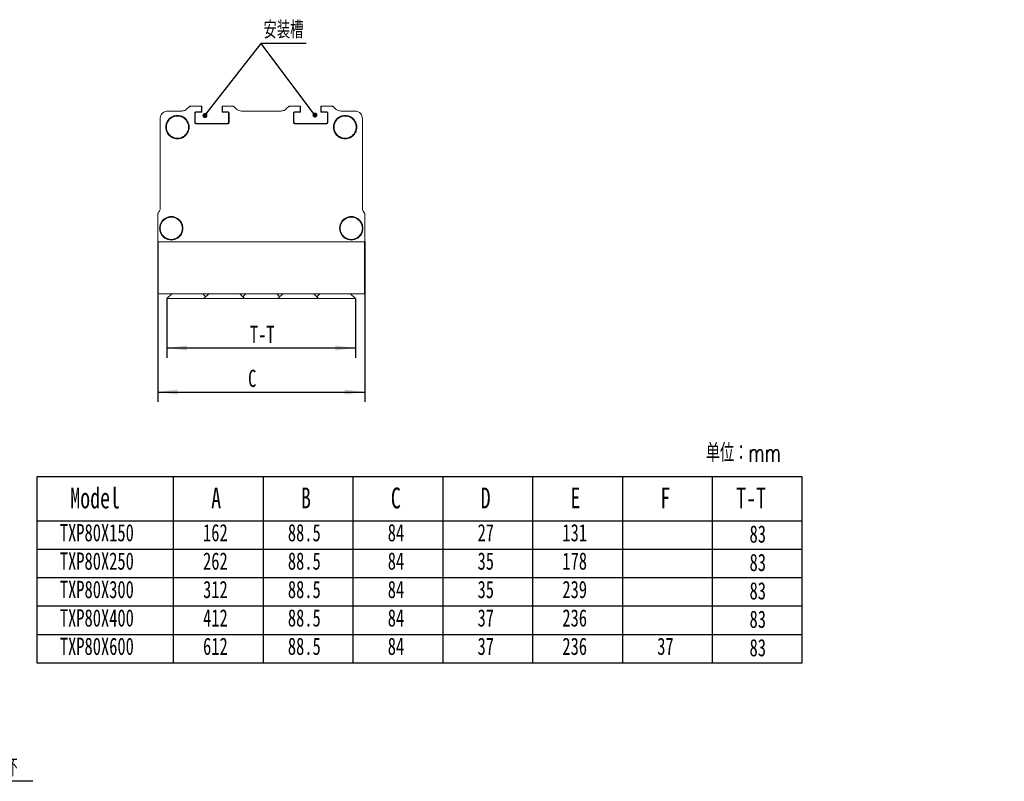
# Model space of a CAD drawing. Header units: millimetres. Extents: x 71 to 421, y 118 to 273.
# Tile 2 of 2: x 221 to 421, y 118 to 273. Entities that reach past the tile are written whole.
import ezdxf

# ---------------------------------------------------------------- set-up
doc = ezdxf.new("R2010")
doc.units = ezdxf.units.MM
doc.layers.add('10', color=7, linetype='Continuous')
doc.styles.add('SLDTEXTSTYLE0', font='TXT', dxfattribs={"width": 0.7, "bigfont": 'bigfont'})
doc.styles.add('SLDTEXTSTYLE1', font='TXT', dxfattribs={"width": 0.7})
doc.dimstyles.new('SLDDIMSTYLE0', dxfattribs={"dimtxt": 3.5, "dimasz": 4.08, "dimexe": 0, "dimexo": 0.0625, "dimgap": 0.875, "dimtad": 2, "dimlfac": 2, "dimrnd": 1e-09, "dimzin": 12, "dimdsep": 46, "dimtxsty": 'SLDTEXTSTYLE1', "dimsah": 1, "dimcen": 0.09, "dimadec": 0, "dimazin": 3, "dimtfac": 1, "dimtofl": 0, "dimtmove": 0, "dimatfit": 3, "dimfxl": 0, "dimfrac": 2, "dimtolj": 1, "dimtzin": 12, "dimarcsym": 0})
doc.dimstyles.new('SLDDIMSTYLE1', dxfattribs={"dimtxt": 0.18, "dimasz": 1.016, "dimexe": 0, "dimexo": 0.0625, "dimgap": 0, "dimtad": 0, "dimtih": 1, "dimtoh": 1, "dimdec": 0, "dimrnd": 1e-09, "dimzin": 0, "dimdsep": 46, "dimtxsty": 'Standard', "dimblk1": 'DOT', "dimblk2": 'DOT', "dimsah": 1, "dimcen": 0.09, "dimadec": 0, "dimazin": 0, "dimtfac": 1.016, "dimtdec": 0, "dimtofl": 0, "dimtmove": 0, "dimatfit": 3, "dimldrblk": 'DOT', "dimfxl": 0, "dimfrac": 2, "dimtolj": 1, "dimtzin": 0, "dimarcsym": 0})

# ---------------------------------------------------------------- blocks, each defined once
blk = doc.blocks.new('SW_TABLEANNOTATION_0')
at = {"layer": '10', "color": 0}
for p, q in [((0, 0), (0, -37.7)), ((155.13, 0), (0, 0)), ((27.63, 0), (27.63, -37.7)), ((45.85, 0), (45.85, -37.7)), ((64.06, 0), (64.06, -37.7)), ((82.27, 0), (82.27, -37.7)), ((100.49, 0), (100.49, -37.7)), ((118.7, 0), (118.7, -37.7)), ((136.92, 0), (136.92, -37.7)), ((155.13, -37.7), (155.13, 0)), ((0, -8.92), (155.13, -8.92)), ((0, -14.68), (155.13, -14.68)), ((0, -20.43), (155.13, -20.43)), ((0, -26.19), (155.13, -26.19)), ((0, -31.95), (155.13, -31.95)), ((0, -37.7), (155.13, -37.7))]:
    blk.add_line(p, q, dxfattribs=at)
at = {"layer": '10', "color": 0, "attachment_point": 1, "style": 'SLDTEXTSTYLE1'}
for s, insert, char_height in [('Model', (6.76, -2.18), 4.233), ('A', (35.33, -2.18), 4.23), ('B', (53.54, -2.18), 4.23), ('C', (71.76, -2.18), 4.23), ('D', (89.97, -2.18), 4.23), ('E', (108.18, -2.18), 4.23), ('F', (126.4, -2.18), 4.23), ('T-T', (141.79, -2.18), 4.233), ('TXP80X150', (4.65, -9.58), 3.5), ('162', (33.68, -9.58), 3.5), ('88.5', (50.88, -9.58), 3.5), ('84', (71.13, -9.58), 3.5), ('27', (89.34, -9.58), 3.5), ('131', (106.54, -9.58), 3.5), ('83', (144.49, -9.85), 3.5), ('TXP80X250', (4.65, -15.33), 3.5), ('262', (33.68, -15.33), 3.5), ('88.5', (50.88, -15.33), 3.5), ('84', (71.13, -15.33), 3.5), ('35', (89.34, -15.33), 3.5), ('178', (106.54, -15.33), 3.5), ('83', (144.49, -15.61), 3.5), ('TXP80X300', (4.65, -21.09), 3.5), ('312', (33.68, -21.09), 3.5), ('88.5', (50.88, -21.09), 3.5), ('84', (71.13, -21.09), 3.5), ('35', (89.34, -21.09), 3.5), ('239', (106.54, -21.09), 3.5), ('83', (144.49, -21.36), 3.5), ('TXP80X400', (4.65, -26.85), 3.5), ('412', (33.68, -26.85), 3.5), ('88.5', (50.88, -26.85), 3.5), ('84', (71.13, -26.85), 3.5), ('37', (89.34, -26.85), 3.5), ('236', (106.54, -26.85), 3.5), ('83', (144.49, -27.12), 3.5), ('TXP80X600', (4.65, -32.6), 3.5), ('612', (33.68, -32.6), 3.5), ('88.5', (50.88, -32.6), 3.5), ('84', (71.13, -32.6), 3.5), ('37', (89.34, -32.6), 3.5), ('236', (106.54, -32.6), 3.5), ('37', (125.77, -32.6), 3.5), ('83', (144.49, -32.88), 3.5)]:
    blk.add_mtext(s, dxfattribs=dict(at, insert=insert, char_height=char_height))
blk = doc.blocks.new('_D_1')
at = {"layer": '10'}
for p, q in [((249.24, 227.59), (249.24, 195.07)), ((291.24, 227.59), (291.24, 195.07)), ((249.24, 197.07), (291.24, 197.07))]:
    blk.add_line(p, q, dxfattribs=at)
for points in [[(249.24, 197.07), (253.32, 196.57), (253.32, 197.58)], [(291.24, 197.07), (287.16, 197.58), (287.16, 196.57)]]:
    blk.add_solid(points, dxfattribs=at)
at = {"layer": '10', "insert": (267.57, 201.59), "char_height": 3.5, "attachment_point": 1, "style": 'SLDTEXTSTYLE1'}
blk.add_mtext('C', dxfattribs=at)
blk = doc.blocks.new('_D_2')
at = {"layer": '10'}
for p, q in [((251.12, 215.99), (251.12, 203.99)), ((289.37, 215.99), (289.37, 203.99)), ((251.12, 205.99), (289.37, 205.99))]:
    blk.add_line(p, q, dxfattribs=at)
for points in [[(251.12, 205.99), (255.2, 205.49), (255.2, 206.5)], [(289.37, 205.99), (285.29, 206.5), (285.29, 205.49)]]:
    blk.add_solid(points, dxfattribs=at)
at = {"layer": '10', "insert": (267.93, 210.51), "char_height": 3.5, "attachment_point": 1, "style": 'SLDTEXTSTYLE1'}
blk.add_mtext('T-T', dxfattribs=at)
blk = doc.blocks.new('SW_NOTE_0')
at = {"layer": '10', "color": 0}
blk.add_line((9.08, 0), (0, 0), dxfattribs=at)
blk.add_line((9.08, 0), (0, 0), dxfattribs=at)
at = {"layer": '10', "color": 0, "insert": (0.45, 4.52), "char_height": 3.5, "attachment_point": 1, "style": 'SLDTEXTSTYLE0'}
blk.add_mtext('\\M+188C0\\M+19195\\M+19185', dxfattribs=at)
blk = doc.blocks.new('_DOT')
at = {"color": 0, "linetype": 'ByBlock', "lineweight": -2}
blk.add_line((-0.5, 0), (-1, 0), dxfattribs=at)
at = {"color": 0, "linetype": 'ByBlock', "const_width": 0.5}
blk.add_lwpolyline([(-0.25, 0, 1), (0.25, 0, 1)], format="xyb", close=True, dxfattribs=at)
blk = doc.blocks.new('SW_NOTE_2')
at = {"layer": '10', "color": 0}
blk.add_line((30.49, 0), (0, 0), dxfattribs=at)
at = {"layer": '10', "color": 0, "char_height": 3.5, "attachment_point": 1}
for s, insert, style in [('G1/8', (0.41, 9.52), 'SLDTEXTSTYLE1'), ('\\M+1905E\\M+18BF3测\\M+197CA\\M+18CFB\\M+188BD\\M+1905E\\M+18BF3\\M+1946A\\M+19AAD', (0.41, 4.52), 'SLDTEXTSTYLE0')]:
    blk.add_mtext(s, dxfattribs=dict(at, insert=insert, style=style))

msp = doc.modelspace()

# ---------------------------------------------------------------- linework, layer by layer
at = {"color": 7, "linetype": 'Continuous', "lineweight": 15}
for p, q in [((251.243, 253.9947), (254.1216, 253.9947)), ((255.1823, 254.434), (255.743, 254.9947)), ((255.743, 254.9947), (257.9929, 254.9947)), ((257.9929, 253.8697), (257.0805, 253.8697)), ((258.1679, 253.7947), (257.0805, 253.7947)), ((257.9929, 254.9947), (258.1679, 254.9947)), ((258.0929, 254.8947), (258.0929, 253.9697)), ((258.1679, 253.7947), (258.1679, 254.9947)), ((262.2929, 253.7947), (262.2929, 254.9947)), ((262.2929, 254.9947), (262.4679, 254.9947)), ((262.2929, 253.7947), (263.3804, 253.7947)), ((262.3679, 253.9697), (262.3679, 254.8947)), ((262.4679, 254.9947), (264.6179, 254.9947)), ((263.3804, 253.8697), (262.4679, 253.8697)), ((264.6179, 254.9947), (265.1786, 254.434)), ((266.2393, 253.9947), (274.2466, 253.9947)), ((275.3073, 254.434), (275.8679, 254.9947)), ((275.8679, 254.9947), (278.0179, 254.9947)), ((278.0179, 253.8697), (277.1054, 253.8697)), ((277.1054, 253.7947), (278.193, 253.7947)), ((278.0179, 254.9947), (278.193, 254.9947)), ((278.1179, 254.8947), (278.1179, 253.9697)), ((278.193, 253.7947), (278.193, 254.9947)), ((282.318, 253.7947), (282.318, 254.9947)), ((282.318, 254.9947), (282.493, 254.9947)), ((282.318, 253.7947), (283.4054, 253.7947)), ((282.3929, 253.9697), (282.3929, 254.8947)), ((282.493, 254.9947), (284.7429, 254.9947)), ((283.4054, 253.8697), (282.493, 253.8697)), ((284.7429, 254.9947), (285.3036, 254.434)), ((286.3643, 253.9947), (289.2429, 253.9947)), ((249.7429, 234.366), (249.7429, 252.4947)), ((256.7554, 253.5447), (256.7554, 251.7447)), ((256.8304, 251.7447), (256.8304, 253.5447)), ((263.6304, 251.7447), (263.6304, 253.5447)), ((263.7054, 251.7447), (263.7054, 253.5447)), ((276.7804, 253.5447), (276.7804, 251.7447)), ((276.8554, 251.7447), (276.8554, 253.5447)), ((283.6554, 251.7447), (283.6554, 253.5447)), ((283.7304, 251.7447), (283.7304, 253.5447)), ((290.7429, 252.4947), (290.7429, 234.366)), ((257.0805, 251.4947), (263.3804, 251.4947)), ((257.0805, 251.4197), (263.3804, 251.4197)), ((277.1054, 251.4947), (283.4054, 251.4947)), ((277.1054, 251.4197), (283.4054, 251.4197)), ((249.2429, 227.5947), (249.2429, 233.2033)), ((249.2722, 233.274), (249.3036, 233.3053)), ((291.1823, 233.3053), (291.2136, 233.274)), ((291.2429, 233.2033), (291.2429, 227.5947)), ((291.1429, 227.4947), (249.3429, 227.4947)), ((249.3429, 227.4947), (249.3429, 216.9947)), ((291.1429, 227.4947), (291.1429, 216.9947)), ((291.1429, 216.9947), (249.3429, 216.9947)), ((252.1179, 216.9947), (251.1179, 215.9947)), ((258.9929, 216.3697), (258.3679, 216.9947)), ((259.6179, 216.9947), (258.618, 215.9947)), ((266.868, 215.9947), (265.8679, 216.9947)), ((267.1179, 216.9947), (266.4929, 216.3697)), ((273.9929, 216.3697), (273.3679, 216.9947)), ((274.6179, 216.9947), (273.6179, 215.9947)), ((281.8679, 215.9947), (280.8679, 216.9947)), ((282.1179, 216.9947), (281.4929, 216.3697)), ((289.3679, 215.9947), (288.3679, 216.9947))]:
    msp.add_line(p, q, dxfattribs=at)
for points, knots in [([(249.7429, 252.4947), (249.7694, 252.7072), (249.8244, 253.1496), (250.2302, 253.6527), (250.7348, 253.9456), (251.078, 253.9788), (251.243, 253.9947)], [0, 0, 0, 0, 0.270259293, 0.562423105, 0.789736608, 1, 1, 1, 1]), ([(254.1216, 253.9947), (254.3444, 254.0206), (254.7423, 254.0668), (255.0479, 254.3218), (255.1823, 254.434)], [0, 0, 0, 0, 0.56001028, 1, 1, 1, 1]), ([(255.743, 254.9947), (255.7433, 254.9937), (255.7441, 254.9918), (255.7509, 254.9755), (255.7621, 254.9485), (255.7774, 254.9116), (255.7891, 254.8834), (255.7947, 254.8697)], [0, 0, 0, 0, 0.17000743, 0.35545279, 0.55089444, 0.78242558, 1, 1, 1, 1]), ([(257.0805, 253.8697), (257.0344, 253.864), (256.9385, 253.852), (256.8296, 253.7641), (256.7661, 253.6548), (256.7589, 253.5804), (256.7554, 253.5447)], [0, 0, 0, 0, 0.27026191, 0.56244891, 0.78968548, 1, 1, 1, 1]), ([(256.8304, 253.5447), (256.8349, 253.5801), (256.844, 253.6538), (256.9116, 253.7377), (256.9958, 253.7865), (257.053, 253.7921), (257.0805, 253.7947)], [0, 0, 0, 0, 0.27026501, 0.56243188, 0.78972223, 1, 1, 1, 1]), ([(257.9929, 254.9947), (258.0071, 254.9929), (258.0366, 254.9893), (258.0701, 254.9622), (258.0897, 254.9285), (258.0919, 254.9057), (258.0929, 254.8947)], [0, 0, 0, 0, 0.27021713, 0.56239218, 0.78974293, 1, 1, 1, 1]), ([(258.0929, 253.9697), (258.0912, 253.9555), (258.0875, 253.926), (258.0605, 253.8925), (258.0268, 253.873), (258.0039, 253.8708), (257.9929, 253.8697)], [0, 0, 0, 0, 0.27036895, 0.56254149, 0.78977007, 1, 1, 1, 1]), ([(262.3679, 254.8947), (262.3697, 254.9088), (262.3734, 254.9383), (262.4004, 254.9719), (262.4341, 254.9914), (262.4569, 254.9936), (262.4679, 254.9947)], [0, 0, 0, 0, 0.27036895, 0.56254149, 0.78977007, 1, 1, 1, 1]), ([(262.4679, 253.8697), (262.4538, 253.8715), (262.4243, 253.8751), (262.3907, 253.9022), (262.3712, 253.9358), (262.369, 253.9587), (262.3679, 253.9697)], [0, 0, 0, 0, 0.27021713, 0.56239218, 0.78974293, 1, 1, 1, 1]), ([(263.7054, 253.5447), (263.6997, 253.5907), (263.6878, 253.6866), (263.5999, 253.7956), (263.4905, 253.859), (263.4162, 253.8662), (263.3804, 253.8697)], [0, 0, 0, 0, 0.27031735, 0.56241976, 0.7896774, 1, 1, 1, 1]), ([(263.3804, 253.7947), (263.4159, 253.7903), (263.4896, 253.7811), (263.5734, 253.7135), (263.6223, 253.6294), (263.6278, 253.5722), (263.6304, 253.5447)], [0, 0, 0, 0, 0.2702653, 0.56246493, 0.78965917, 1, 1, 1, 1]), ([(264.5662, 254.8697), (264.5735, 254.8873), (264.5885, 254.9236), (264.6059, 254.9657), (264.6162, 254.9905), (264.6174, 254.9933), (264.6179, 254.9947)], [0, 0, 0, 0, 0.27979045, 0.57517295, 0.79768456, 1, 1, 1, 1]), ([(265.1786, 254.434), (265.3545, 254.2948), (265.6685, 254.0461), (266.0649, 254.0104), (266.2393, 253.9947)], [0, 0, 0, 0, 0.55998535, 1, 1, 1, 1]), ([(274.2466, 253.9947), (274.4694, 254.0206), (274.8673, 254.0668), (275.1729, 254.3218), (275.3073, 254.434)], [0, 0, 0, 0, 0.56001028, 1, 1, 1, 1]), ([(275.9197, 254.8697), (275.9124, 254.8873), (275.8974, 254.9236), (275.88, 254.9657), (275.8697, 254.9905), (275.8685, 254.9933), (275.8679, 254.9947)], [0, 0, 0, 0, 0.27978766, 0.57516723, 0.79767663, 1, 1, 1, 1]), ([(277.1054, 253.8697), (277.0594, 253.864), (276.9635, 253.852), (276.8545, 253.7641), (276.7911, 253.6548), (276.7839, 253.5804), (276.7804, 253.5447)], [0, 0, 0, 0, 0.27026964, 0.56246499, 0.78967947, 1, 1, 1, 1]), ([(276.8554, 253.5447), (276.8598, 253.5801), (276.869, 253.6538), (276.9366, 253.7377), (277.0207, 253.7865), (277.0779, 253.7921), (277.1054, 253.7947)], [0, 0, 0, 0, 0.270270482, 0.562489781, 0.789717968, 1, 1, 1, 1]), ([(278.0179, 254.9947), (278.0321, 254.9929), (278.0616, 254.9893), (278.0952, 254.9622), (278.1146, 254.9285), (278.1169, 254.9057), (278.1179, 254.8947)], [0, 0, 0, 0, 0.27037, 0.56250848, 0.78973794, 1, 1, 1, 1]), ([(278.1179, 253.9697), (278.1162, 253.9555), (278.1125, 253.926), (278.0855, 253.8925), (278.0518, 253.873), (278.0289, 253.8708), (278.0179, 253.8697)], [0, 0, 0, 0, 0.27033752, 0.56259234, 0.78979451, 1, 1, 1, 1]), ([(282.3929, 254.8947), (282.3947, 254.9088), (282.3984, 254.9384), (282.4254, 254.9719), (282.4591, 254.9914), (282.482, 254.9936), (282.493, 254.9947)], [0, 0, 0, 0, 0.27033752, 0.56259234, 0.78979451, 1, 1, 1, 1]), ([(282.493, 253.8697), (282.4788, 253.8715), (282.4493, 253.8751), (282.4157, 253.9022), (282.3962, 253.9358), (282.394, 253.9587), (282.3929, 253.9697)], [0, 0, 0, 0, 0.27019283, 0.56249306, 0.78973053, 1, 1, 1, 1]), ([(283.7304, 253.5447), (283.7247, 253.5907), (283.7128, 253.6866), (283.6249, 253.7956), (283.5155, 253.859), (283.4412, 253.8662), (283.4054, 253.8697)], [0, 0, 0, 0, 0.2703143, 0.56246261, 0.78972811, 1, 1, 1, 1]), ([(283.4054, 253.7947), (283.4409, 253.7903), (283.5146, 253.7811), (283.5984, 253.7135), (283.6473, 253.6294), (283.6528, 253.5722), (283.6554, 253.5447)], [0, 0, 0, 0, 0.27027196, 0.56247879, 0.78964146, 1, 1, 1, 1]), ([(284.7429, 254.9947), (284.7426, 254.9937), (284.7417, 254.9918), (284.735, 254.9755), (284.7238, 254.9485), (284.7085, 254.9116), (284.6968, 254.8834), (284.6912, 254.8697)], [0, 0, 0, 0, 0.17001169, 0.35548646, 0.550933, 0.78242013, 1, 1, 1, 1]), ([(285.3036, 254.434), (285.4795, 254.2948), (285.7935, 254.0461), (286.1899, 254.0104), (286.3643, 253.9947)], [0, 0, 0, 0, 0.55998535, 1, 1, 1, 1]), ([(289.2429, 253.9947), (289.4555, 253.9683), (289.8978, 253.9132), (290.401, 253.5075), (290.6938, 253.0029), (290.727, 252.6596), (290.7429, 252.4947)], [0, 0, 0, 0, 0.2702604, 0.56242541, 0.78973366, 1, 1, 1, 1]), ([(250.8679, 250.7447), (250.882, 250.9398), (250.911, 251.3442), (251.1519, 251.9271), (251.5418, 252.4453), (252.0606, 252.8377), (252.6433, 253.0696), (253.2429, 253.1439), (253.8425, 253.0696), (254.4252, 252.8377), (254.9441, 252.4453), (255.3339, 251.9271), (255.5749, 251.3443), (255.6039, 250.9398), (255.6179, 250.7447)], [0, 0, 0, 0, 0.07849949, 0.16267389, 0.24999893, 0.33732397, 0.42149465, 0.49999861, 0.57850257, 0.66267697, 0.75000201, 0.83732462, 0.92150051, 1, 1, 1, 1]), ([(255.4929, 250.7447), (255.4929, 251.0099), (255.4446, 251.2959), (255.2253, 251.8499), (255.0536, 252.116), (254.6143, 252.5553), (254.3481, 252.7271), (253.7942, 252.9464), (253.5081, 252.9947), (252.9778, 252.9947), (252.6917, 252.9464), (252.1378, 252.7271), (251.8716, 252.5553), (251.4323, 252.116), (251.2606, 251.8499), (251.0413, 251.2959), (250.9929, 251.0099), (250.9929, 250.7447)], [0, 0, 0, 0, 0.125, 0.125, 0.25, 0.25, 0.375, 0.375, 0.5, 0.5, 0.625, 0.625, 0.75, 0.75, 0.875, 0.875, 1, 1, 1, 1]), ([(256.7554, 251.7447), (256.7612, 251.6986), (256.7731, 251.6028), (256.861, 251.4938), (256.9703, 251.4303), (257.0447, 251.4232), (257.0805, 251.4197)], [0, 0, 0, 0, 0.2702153, 0.56242485, 0.78974466, 1, 1, 1, 1]), ([(257.0805, 251.4947), (257.045, 251.4991), (256.9713, 251.5083), (256.8874, 251.5759), (256.8386, 251.66), (256.8331, 251.7172), (256.8304, 251.7447)], [0, 0, 0, 0, 0.27029511, 0.562433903, 0.789786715, 1, 1, 1, 1]), ([(263.3804, 251.4197), (263.4265, 251.4254), (263.5223, 251.4373), (263.6313, 251.5253), (263.6948, 251.6346), (263.702, 251.709), (263.7054, 251.7447)], [0, 0, 0, 0, 0.27024742, 0.56244553, 0.78979344, 1, 1, 1, 1]), ([(263.6304, 251.7447), (263.626, 251.7092), (263.6168, 251.6355), (263.5492, 251.5517), (263.4651, 251.5029), (263.4079, 251.4974), (263.3804, 251.4947)], [0, 0, 0, 0, 0.27029777, 0.56237883, 0.78969674, 1, 1, 1, 1]), ([(276.7804, 251.7447), (276.7862, 251.6986), (276.7981, 251.6028), (276.886, 251.4938), (276.9953, 251.4303), (277.0697, 251.4232), (277.1054, 251.4197)], [0, 0, 0, 0, 0.27021046, 0.56246397, 0.78973878, 1, 1, 1, 1]), ([(277.1054, 251.4947), (277.07, 251.4991), (276.9963, 251.5083), (276.9124, 251.5759), (276.8636, 251.66), (276.8581, 251.7172), (276.8554, 251.7447)], [0, 0, 0, 0, 0.27030176, 0.56244774, 0.789769, 1, 1, 1, 1]), ([(283.4054, 251.4197), (283.4515, 251.4254), (283.5473, 251.4373), (283.6564, 251.5253), (283.7198, 251.6346), (283.727, 251.709), (283.7304, 251.7447)], [0, 0, 0, 0, 0.27025514, 0.5624616, 0.78978744, 1, 1, 1, 1]), ([(283.6554, 251.7447), (283.651, 251.7092), (283.6419, 251.6355), (283.5742, 251.5517), (283.4901, 251.5029), (283.4329, 251.4974), (283.4054, 251.4947)], [0, 0, 0, 0, 0.27030324, 0.56243675, 0.78969248, 1, 1, 1, 1]), ([(284.8679, 250.7447), (284.882, 250.9398), (284.911, 251.3442), (285.1519, 251.9271), (285.5418, 252.4453), (286.0607, 252.8377), (286.6433, 253.0696), (287.2429, 253.1439), (287.8425, 253.0696), (288.4252, 252.8377), (288.9441, 252.4453), (289.3339, 251.9271), (289.5748, 251.3442), (289.6039, 250.9398), (289.6179, 250.7447)], [0, 0, 0, 0, 0.07850003, 0.16267447, 0.24999955, 0.33732463, 0.42149535, 0.49999935, 0.57850335, 0.66267779, 0.75000287, 0.83732553, 0.92149997, 1, 1, 1, 1]), ([(289.4929, 250.7447), (289.4617, 251.0273), (289.3966, 251.6159), (288.8745, 252.3806), (288.1151, 252.8826), (287.2429, 253.0486), (286.3708, 252.8826), (285.6114, 252.3806), (285.0893, 251.6159), (285.0242, 251.0273), (284.9929, 250.7447)], [0, 0, 0, 0, 0.12005371, 0.24999803, 0.37994589, 0.5000004, 0.62005491, 0.75000277, 0.87994708, 1, 1, 1, 1]), ([(255.6179, 250.7447), (255.6039, 250.5495), (255.5749, 250.1451), (255.3339, 249.5623), (254.9441, 249.0441), (254.4252, 248.6517), (253.8425, 248.4198), (253.2429, 248.3455), (252.6433, 248.4198), (252.0606, 248.6517), (251.5418, 249.0441), (251.1519, 249.5623), (250.911, 250.1451), (250.882, 250.5495), (250.8679, 250.7447)], [0, 0, 0, 0, 0.07849949, 0.16267538, 0.24999799, 0.33732303, 0.42149743, 0.50000139, 0.57850535, 0.66267603, 0.75000107, 0.83732611, 0.92150051, 1, 1, 1, 1]), ([(250.9929, 250.7447), (250.9929, 250.4795), (251.0413, 250.1934), (251.2606, 249.6395), (251.4323, 249.3734), (251.8716, 248.934), (252.1378, 248.7623), (252.6917, 248.543), (252.9778, 248.4947), (253.5081, 248.4947), (253.7942, 248.543), (254.3481, 248.7623), (254.6143, 248.934), (255.0536, 249.3734), (255.2253, 249.6395), (255.4446, 250.1934), (255.4929, 250.4795), (255.4929, 250.7447)], [0, 0, 0, 0, 0.125, 0.125, 0.25, 0.25, 0.375, 0.375, 0.5, 0.5, 0.625, 0.625, 0.75, 0.75, 0.875, 0.875, 1, 1, 1, 1]), ([(289.6179, 250.7447), (289.6039, 250.5495), (289.5748, 250.1451), (289.3339, 249.5623), (288.9441, 249.0441), (288.4252, 248.6517), (287.8425, 248.4198), (287.2429, 248.3455), (286.6433, 248.4198), (286.0607, 248.6517), (285.5418, 249.0441), (285.1519, 249.5623), (284.911, 250.1451), (284.882, 250.5495), (284.8679, 250.7447)], [0, 0, 0, 0, 0.07850003, 0.16267447, 0.24999713, 0.33732221, 0.42149665, 0.50000065, 0.57850465, 0.66267537, 0.75000045, 0.83732553, 0.92149997, 1, 1, 1, 1]), ([(284.9929, 250.7447), (285.0242, 250.4621), (285.0893, 249.8735), (285.6114, 249.1088), (286.3708, 248.6068), (287.2429, 248.4408), (288.1151, 248.6068), (288.8745, 249.1088), (289.3966, 249.8735), (289.4617, 250.4621), (289.4929, 250.7447)], [0, 0, 0, 0, 0.12005292, 0.24999723, 0.37994509, 0.4999996, 0.62005411, 0.75000197, 0.87994629, 1, 1, 1, 1]), ([(249.3036, 233.3053), (249.4428, 233.4812), (249.6915, 233.7952), (249.7272, 234.1916), (249.7429, 234.366)], [0, 0, 0, 0, 0.56001731, 1, 1, 1, 1]), ([(290.7429, 234.366), (290.7688, 234.1432), (290.8151, 233.7453), (291.0701, 233.4398), (291.1823, 233.3053)], [0, 0, 0, 0, 0.56000783, 1, 1, 1, 1]), ([(249.2429, 233.2033), (249.2447, 233.2181), (249.2478, 233.2446), (249.2647, 233.265), (249.2722, 233.274)], [0, 0, 0, 0, 0.56000196, 1, 1, 1, 1]), ([(249.6179, 230.2447), (249.632, 230.4399), (249.661, 230.8443), (249.9019, 231.4271), (250.2918, 231.9453), (250.8106, 232.3377), (251.3933, 232.5696), (251.9929, 232.6439), (252.5925, 232.5696), (253.1752, 232.3377), (253.6941, 231.9453), (254.0839, 231.4271), (254.3248, 230.8443), (254.3539, 230.4399), (254.3679, 230.2447)], [0, 0, 0, 0, 0.07850744, 0.1626744, 0.24999943, 0.33732447, 0.42149514, 0.4999991, 0.57850306, 0.66267746, 0.75000249, 0.83732511, 0.92149206, 1, 1, 1, 1]), ([(254.2429, 230.2447), (254.2117, 230.5273), (254.1466, 231.1159), (253.6245, 231.8806), (252.8651, 232.3826), (251.9929, 232.5485), (251.1208, 232.3826), (250.3614, 231.8806), (249.8393, 231.1159), (249.7742, 230.5273), (249.7429, 230.2447)], [0, 0, 0, 0, 0.120053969, 0.24999856, 0.379943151, 0.500002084, 0.620056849, 0.75000144, 0.879946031, 1, 1, 1, 1]), ([(286.1179, 230.2447), (286.132, 230.4399), (286.161, 230.8443), (286.4019, 231.4271), (286.7918, 231.9453), (287.3107, 232.3377), (287.8933, 232.5696), (288.4929, 232.6439), (289.0925, 232.5696), (289.6752, 232.3377), (290.1941, 231.9453), (290.5839, 231.4271), (290.8248, 230.8443), (290.8539, 230.4399), (290.8679, 230.2447)], [0, 0, 0, 0, 0.0785079, 0.16267481, 0.2499998, 0.33732479, 0.42149543, 0.49999935, 0.57850327, 0.66267763, 0.75000262, 0.83732519, 0.9214921, 1, 1, 1, 1]), ([(290.7429, 230.2447), (290.7117, 230.5273), (290.6466, 231.1159), (290.1245, 231.8806), (289.3651, 232.3826), (288.4929, 232.5486), (287.6208, 232.3826), (286.8614, 231.8806), (286.3393, 231.1159), (286.2742, 230.5273), (286.2429, 230.2447)], [0, 0, 0, 0, 0.1200539, 0.24999841, 0.37994647, 0.50000116, 0.62005586, 0.75000392, 0.8799461, 1, 1, 1, 1]), ([(291.2136, 233.274), (291.2229, 233.2622), (291.2395, 233.2413), (291.2419, 233.2149), (291.2429, 233.2033)], [0, 0, 0, 0, 0.56013359, 1, 1, 1, 1]), ([(254.3679, 230.2447), (254.3539, 230.0495), (254.3248, 229.6451), (254.0839, 229.0623), (253.6941, 228.5441), (253.1752, 228.1517), (252.5925, 227.9198), (251.9929, 227.8455), (251.3933, 227.9198), (250.8106, 228.1517), (250.2918, 228.5441), (249.9019, 229.0623), (249.661, 229.6451), (249.632, 230.0495), (249.6179, 230.2447)], [0, 0, 0, 0, 0.078500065, 0.162674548, 0.249997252, 0.337322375, 0.421496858, 0.500000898, 0.578504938, 0.662675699, 0.750000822, 0.837325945, 0.921500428, 1, 1, 1, 1]), ([(249.7429, 230.2447), (249.7429, 229.9795), (249.7913, 229.6934), (250.0106, 229.1395), (250.1823, 228.8734), (250.6216, 228.434), (250.8878, 228.2623), (251.4417, 228.043), (251.7278, 227.9947), (252.2581, 227.9947), (252.5442, 228.043), (253.0981, 228.2623), (253.3643, 228.434), (253.8036, 228.8734), (253.9753, 229.1395), (254.1946, 229.6934), (254.2429, 229.9795), (254.2429, 230.2447)], [0, 0, 0, 0, 0.125, 0.125, 0.25, 0.25, 0.375, 0.375, 0.5, 0.5, 0.625, 0.625, 0.75, 0.75, 0.875, 0.875, 1, 1, 1, 1]), ([(290.8679, 230.2447), (290.8539, 230.0495), (290.8248, 229.6451), (290.5839, 229.0623), (290.1941, 228.5441), (289.6752, 228.1517), (289.0925, 227.9198), (288.4929, 227.8455), (287.8933, 227.9198), (287.3107, 228.1517), (286.7918, 228.5441), (286.4019, 229.0623), (286.161, 229.6451), (286.132, 230.0495), (286.1179, 230.2447)], [0, 0, 0, 0, 0.07850003, 0.16267447, 0.24999713, 0.33732221, 0.42149665, 0.50000065, 0.57850465, 0.66267537, 0.75000045, 0.83732553, 0.92149997, 1, 1, 1, 1]), ([(286.2429, 230.2447), (286.2742, 229.9621), (286.3393, 229.3735), (286.8614, 228.6088), (287.6208, 228.1068), (288.4929, 227.9408), (289.3651, 228.1068), (290.1245, 228.6088), (290.6466, 229.3735), (290.7117, 229.9621), (290.7429, 230.2447)], [0, 0, 0, 0, 0.1200539, 0.24999608, 0.37994414, 0.49999884, 0.62005353, 0.75000159, 0.8799461, 1, 1, 1, 1]), ([(249.3429, 227.4947), (249.3288, 227.4965), (249.2993, 227.5001), (249.2657, 227.5272), (249.2462, 227.5608), (249.244, 227.5837), (249.2429, 227.5947)], [0, 0, 0, 0, 0.270319, 0.5626042, 0.79004066, 1, 1, 1, 1]), ([(291.2429, 227.5947), (291.2412, 227.5805), (291.2375, 227.551), (291.2105, 227.5175), (291.1768, 227.498), (291.1539, 227.4958), (291.1429, 227.4947)], [0, 0, 0, 0, 0.27006501, 0.56242898, 0.789716, 1, 1, 1, 1]), ([(251.1179, 215.9947), (251.1423, 215.9947), (251.1928, 215.9947), (251.6112, 215.9947), (252.2883, 215.9947), (253.1895, 215.9947), (254.2017, 215.9947), (255.2425, 215.9947), (256.2861, 215.9947), (257.2891, 215.9947), (258.0741, 215.9947), (258.4018, 215.9947), (258.5139, 215.9947)], [0, 0, 0, 0, 0.09869764, 0.20452253, 0.31430805, 0.42409446, 0.52992111, 0.62861626, 0.72731428, 0.83314094, 0.94292504, 1, 1, 1, 1]), ([(258.618, 215.9947), (258.6423, 215.9947), (258.6928, 215.9947), (259.1112, 215.9947), (259.7883, 215.9947), (260.6895, 215.9947), (261.7015, 215.9947), (262.7429, 215.9947), (263.7844, 215.9947), (264.7964, 215.9947), (265.6976, 215.9947), (266.3747, 215.9947), (266.7931, 215.9947), (266.8436, 215.9947), (266.868, 215.9947)], [0, 0, 0, 0, 0.07850342, 0.16267611, 0.249999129, 0.337322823, 0.421496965, 0.500001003, 0.578502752, 0.662676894, 0.750000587, 0.837323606, 0.921496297, 1, 1, 1, 1]), ([(266.972, 215.9947), (267.0841, 215.9947), (267.4118, 215.9947), (268.1968, 215.9947), (269.1999, 215.9947), (270.2429, 215.9947), (271.286, 215.9947), (272.2891, 215.9947), (273.0741, 215.9947), (273.4018, 215.9947), (273.5139, 215.9947)], [0, 0, 0, 0, 0.07684103, 0.22464843, 0.3671211, 0.5, 0.6328789, 0.77535157, 0.92315897, 1, 1, 1, 1]), ([(273.6179, 215.9947), (273.6423, 215.9947), (273.6928, 215.9947), (274.1112, 215.9947), (274.7883, 215.9947), (275.6895, 215.9947), (276.7015, 215.9947), (277.7429, 215.9947), (278.7844, 215.9947), (279.7964, 215.9947), (280.6975, 215.9947), (281.3747, 215.9947), (281.7931, 215.9947), (281.8436, 215.9947), (281.8679, 215.9947)], [0, 0, 0, 0, 0.07850346, 0.16267706, 0.25000013, 0.33732387, 0.42149592, 0.5, 0.57850408, 0.66267613, 0.74999987, 0.83732294, 0.92149654, 1, 1, 1, 1]), ([(281.9719, 215.9947), (282.0841, 215.9947), (282.4118, 215.9947), (283.1968, 215.9947), (284.1997, 215.9947), (285.2434, 215.9947), (286.2842, 215.9947), (287.2964, 215.9947), (288.1975, 215.9947), (288.8747, 215.9947), (289.2931, 215.9947), (289.3436, 215.9947), (289.3679, 215.9947)], [0, 0, 0, 0, 0.05707487, 0.16686111, 0.27268491, 0.37138277, 0.47008064, 0.57590713, 0.68569106, 0.79547815, 0.90130287, 1, 1, 1, 1])]:
    msp.add_open_spline(points, degree=3, knots=knots, dxfattribs=at)

# ---------------------------------------------------------------- block references
at = {"layer": '10'}
for name, p in [('SW_NOTE_0', (270.2547, 267.697)), ('SW_TABLEANNOTATION_0', (224.7562, 179.9006)), ('SW_NOTE_2', (193.4512, 118.1909))]:
    msp.add_blockref(name, p, dxfattribs=at)

# ---------------------------------------------------------------- texts
at = {"layer": '10', "insert": (360.4072, 186.5977), "char_height": 3.704167, "attachment_point": 1, "style": 'SLDTEXTSTYLE0'}
msp.add_mtext('单\\M+188CA\\M+18146mm', dxfattribs=at)

# ---------------------------------------------------------------- dimensions: what is measured, and where the dimension line sits
at = {"layer": '10'}
dim = msp.add_linear_dim(base=(291.2429, 197.0748), p1=(249.2429, 227.5947), p2=(291.2429, 227.5947), text='C', dimstyle='SLDDIMSTYLE0', dxfattribs=at)
dim.commit()
dim.dimension.update_dxf_attribs({"geometry": '_D_1', "text_midpoint": (268.3344, 197.0748), "dimtype": 160})
dim = msp.add_linear_dim(base=(289.3679, 205.9947), p1=(251.1179, 215.9947), p2=(289.3679, 215.9947), angle=0, text='T-T', dimstyle='SLDDIMSTYLE0', dxfattribs=at)
dim.commit()
dim.dimension.update_dxf_attribs({"geometry": '_D_2', "text_midpoint": (270.5453, 205.9947), "dimtype": 160})

# ---------------------------------------------------------------- leaders
for points in [[(258.8259, 253.0857), (270.2547, 267.697)], [(281.1328, 253.189), (270.2547, 267.697)]]:
    msp.add_leader(points, dimstyle='SLDDIMSTYLE1', dxfattribs=at)

doc.saveas('drawing.dxf')
